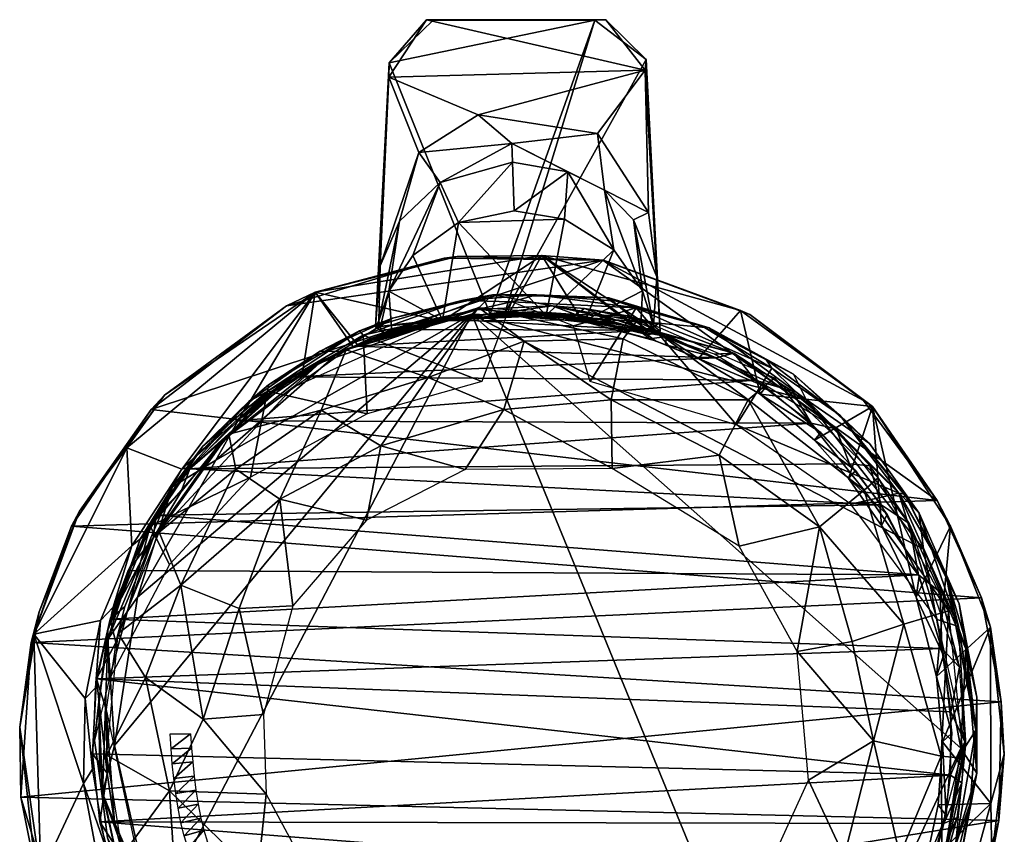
# Model space of a CAD drawing. Header units: inches. Extents: x -0.97 to 0.92, y -3.5 to 3.5.
# Tile 5 of 5: x -0.97 to 0.92, y 1.94 to 3.5. Entities that reach past the tile are written whole.
import ezdxf

# ---------------------------------------------------------------- set-up
doc = ezdxf.new("R2010")
doc.units = ezdxf.units.IN
doc.layers.get('0').update_dxf_attribs({"true_color": 0xc2ced6})

msp = doc.modelspace()

# ---------------------------------------------------------------- meshes
at = {"color": 9, "true_color": 0xc8c8c8}
mesh = msp.add_polyface(dxfattribs=at)
corners = [(-0.0922, 2.9475, 9.4535), (-0.1613, 2.9291, 4.1557), (-0.0304, 2.9425, 4.1551), (0.0523, 2.9541, 9.4493), (-0.1899, 3.5048, 2.3143), (-0.2616, 3.4219, 2.474), (-0.177, 3.5041, 2.4636), (-0.2622, 3.3946, 2.3261), (-0.2789, 3.0311, 2.3673), (-0.2046, 3.2494, 2.3399), (-0.2416, 3.1173, 2.3304), (-0.1633, 3.1919, 2.2812), (-0.0258, 3.2668, 2.3079), (-0.0244, 3.2308, 2.2521), (-0.0211, 3.1372, 1.6096), (-0.1285, 3.1144, 1.6032), (-0.0901, 3.3222, 2.3299), (0.231, 3.408, 2.3196), (0.1346, 3.5043, 2.464), (0.0758, 3.1208, 1.6016), (-0.404, 2.9805, 0.1907), (-0.1305, 3.0494, 0.172), (-0.1559, 3.0458, -0.0061), (-0.4593, 2.954, -0.0045), (-0.2626, 2.9824, 1.6206), (-0.2816, 2.9253, 1.6971), (-0.2162, 3.0509, 1.612), (-0.2791, 2.9118, 1.6318), (-0.2877, 2.9139, 2.5322), (0.032, 3.0513, 0.1884), (-0.1594, 2.9251, 0.1911), (-0.0339, 2.9353, 0.1905), (-0.159, 2.9262, 1.6293), (0.0406, 2.9356, 1.6249), (-0.0671, 2.9383, 2.5362), (-0.0392, 2.94, 2.5357), (-0.0502, 2.942, 4.1354), (-0.034, 2.9371, 1.6372), (0.1497, 3.0424, -0.0075), (0.102, 2.9363, 4.1347), (-0.1219, 2.9648, 9.9971), (-0.0262, 2.962, 9.985), (-0.3118, 2.8981, 9.9513), (0.0221, 2.9753, 10.0026), (-0.2552, 2.9306, 10.6529), (-0.0628, 2.9754, 10.6627)]
mesh.append_faces([[corners[k] for k in face] for face in [(0, 1, 2), (2, 3, 0), (4, 5, 6), (7, 5, 4), (8, 7, 9), (10, 9, 11), (8, 9, 10), (12, 13, 11), (14, 15, 13), (11, 13, 15), (9, 12, 11), (7, 16, 9), (7, 4, 17), (7, 17, 16), (9, 16, 12), (4, 6, 18), (6, 5, 18), (19, 15, 14), (20, 21, 22), (22, 23, 20), (24, 25, 10), (26, 24, 11), (10, 11, 24), (24, 27, 25), (28, 5, 7), (7, 8, 28), (8, 25, 28), (10, 25, 8), (29, 21, 20), (29, 30, 31), (24, 26, 32), (15, 19, 33), (33, 32, 15), (15, 26, 11), (18, 5, 34), (34, 5, 28), (35, 34, 36), (37, 36, 35), (38, 22, 21), (35, 36, 39), (40, 41, 42), (40, 43, 41), (44, 45, 40), (23, 22, 38), (30, 29, 20), (45, 43, 40), (32, 26, 15)]], dxfattribs={"color": 9})
mesh = msp.add_polyface(dxfattribs=at)
corners = [(0.0974, 2.9375, 4.1544), (0.1147, 2.9492, 9.45), (0.0523, 2.9541, 9.4493), (-0.0304, 2.9425, 4.1551), (-0.1899, 3.5048, 2.3143), (0.1552, 3.505, 2.3183), (0.231, 3.408, 2.3196), (0.1346, 3.5043, 2.464), (-0.0244, 3.2308, 2.2521), (-0.0258, 3.2668, 2.3079), (0.0823, 3.212, 2.2555), (-0.0211, 3.1372, 1.6096), (0.1531, 3.1767, 2.2899), (0.1392, 3.2859, 2.3326), (-0.0901, 3.3222, 2.3299), (0.233, 3.4284, 2.4695), (0.2375, 3.1338, 2.3534), (0.2535, 3.0098, 2.3707), (0.1513, 3.0421, 0.1704), (-0.1305, 3.0494, 0.172), (0.032, 3.0513, 0.1884), (-0.0671, 2.9383, 2.5362), (-0.0392, 2.94, 2.5357), (0.1497, 3.0424, -0.0075), (0.1103, 2.9246, 0.1899), (-0.0339, 2.9353, 0.1905), (0.1712, 3.0623, 1.6087), (0.1166, 2.9268, 1.6251), (0.0406, 2.9356, 1.6249), (0.0758, 3.1208, 1.6016), (0.415, 2.9453, 0.188), (0.3338, 2.8531, 0.189), (0.4326, 2.9377, -0.0083), (0.2264, 2.9832, 1.6193), (0.24, 2.8906, 0.1893), (0.209, 3.1197, 2.324), (0.2475, 2.9157, 1.6318), (0.26, 2.9055, 2.5331), (0.1611, 2.97, 10.6555), (0.1753, 2.9634, 9.994), (0.0221, 2.9753, 10.0026), (-0.0628, 2.9754, 10.6627), (-0.0262, 2.962, 9.985), (0.2138, 2.9505, 9.9765), (0.3546, 2.9121, 10.6595), (0.2142, 2.9245, 10.6901), (-0.1025, 2.9383, 10.691)]
mesh.append_faces([[corners[k] for k in face] for face in [(0, 1, 2), (2, 3, 0), (4, 5, 6), (7, 5, 4), (8, 9, 10), (8, 10, 11), (9, 12, 10), (9, 13, 12), (9, 14, 13), (13, 14, 6), (5, 7, 15), (6, 5, 15), (13, 6, 16), (16, 12, 13), (6, 17, 16), (18, 19, 20), (21, 22, 7), (19, 18, 23), (24, 20, 25), (26, 27, 28), (26, 29, 10), (10, 12, 26), (15, 7, 22), (30, 20, 31), (30, 32, 23), (23, 18, 30), (18, 20, 30), (26, 33, 27), (20, 24, 34), (12, 16, 35), (26, 12, 33), (12, 35, 33), (35, 36, 33), (35, 16, 17), (36, 35, 17), (6, 15, 37), (37, 17, 6), (38, 39, 40), (40, 41, 38), (42, 40, 43), (43, 40, 39), (38, 44, 39), (38, 41, 45), (41, 46, 45), (26, 28, 29), (10, 29, 11), (15, 22, 37)]], dxfattribs={"color": 9})
mesh = msp.add_polyface(dxfattribs=at)
corners = [(0.443, 2.8111, 4.1531), (0.5144, 2.79, 9.4483), (0.4017, 2.8632, 9.4494), (0.3678, 2.8541, 4.1534), (0.5511, 2.7283, 4.1528), (0.237, 2.9076, 4.1539), (-0.446, 2.8175, 4.1573), (-0.557, 2.7327, 4.158), (-0.3292, 2.8769, 4.1566), (-0.7101, 2.5512, 4.1591), (0.7577, 2.4367, 4.1524), (0.6855, 2.5711, 4.1525), (-0.6455, 2.6404, 4.1586), (0.6249, 2.6505, 4.1526), (0.599, 2.7175, 9.4571), (0.1742, 2.9273, 9.4677), (0.3647, 2.8616, 9.4688), (0.4326, 2.9377, -0.0083), (0.415, 2.9453, 0.188), (0.6691, 2.7607, 0.1826), (0.3618, 2.857, 4.1337), (0.3338, 2.8531, 0.189), (0.2706, 2.8794, 0.1891), (0.2725, 2.8953, 4.134), (0.4525, 2.7842, 0.1884), (0.4637, 2.7983, 4.1333), (0.5696, 2.7108, 4.133), (0.4752, 2.8343, 9.9138), (0.342, 2.9145, 9.9679), (0.4637, 2.8514, 9.935), (0.3546, 2.9121, 10.6595), (0.5167, 2.8227, 10.6482), (0.6063, 2.7437, 9.8796), (0.2138, 2.9505, 9.9765), (0.4072, 2.7251, 9.8566), (0.1252, 2.8086, 9.9019), (0.5415, 2.7738, 10.6886), (0.2142, 2.9245, 10.6901), (-0.1025, 2.9383, 10.691), (0.7672, 2.4862, 10.6878), (0.8388, 2.103, 10.6884), (-0.0015, 2.8863, 9.6231), (0.1888, 2.8905, 9.5822), (0.166, 2.7732, 9.7688), (-0.0409, 2.7549, 9.8016), (0.219, 2.9298, 9.4696), (0.48, 2.8156, 9.4678), (0.4294, 2.7736, 9.6229), (0.1677, 2.6414, 9.8866), (0.653, 2.5998, 9.566), (0.4123, 2.4916, 9.8847), (0.3738, 2.6668, 9.7833), (0.5672, 2.5293, 9.7497), (0.5239, 2.2893, 9.886), (-0.8736, 2.5305, -0.0015), (0.7935, 2.5799, -0.0095), (0.8788, 2.3921, -0.0095), (-0.7197, 2.7548, -0.0028), (0.1497, 3.0424, -0.0075)]
mesh.append_faces([[corners[k] for k in face] for face in [(0, 1, 2), (2, 3, 0), (0, 4, 1), (5, 3, 2), (6, 0, 3), (0, 7, 4), (5, 8, 3), (9, 10, 11), (12, 13, 4), (13, 12, 11), (2, 1, 14), (15, 2, 16), (16, 2, 14), (17, 18, 19), (20, 21, 22), (22, 23, 20), (24, 25, 26), (18, 21, 24), (24, 19, 18), (25, 24, 21), (21, 20, 25), (27, 28, 29), (30, 31, 28), (27, 29, 32), (33, 27, 34), (34, 35, 33), (31, 30, 36), (37, 36, 30), (37, 38, 36), (39, 36, 38), (40, 39, 38), (41, 42, 43), (41, 43, 44), (45, 46, 47), (47, 42, 45), (44, 43, 48), (49, 47, 46), (50, 48, 51), (43, 51, 48), (52, 51, 47), (53, 50, 52), (54, 55, 56), (57, 58, 55), (31, 29, 28), (42, 47, 43), (51, 43, 47), (52, 50, 51)]], dxfattribs={"color": 9})
mesh = msp.add_polyface(dxfattribs=at)
corners = [(-0.3028, 2.8892, 9.4529), (-0.3292, 2.8769, 4.1566), (-0.2164, 2.9203, 9.4511), (-0.2433, 2.9085, 4.1561), (-0.1613, 2.9291, 4.1557), (-0.0922, 2.9475, 9.4535), (0.237, 2.9076, 4.1539), (-0.1609, 2.9251, 9.4702), (-0.0304, 2.9425, 4.1551), (0.0974, 2.9375, 4.1544), (0.1742, 2.9273, 9.4677), (-0.404, 2.9805, 0.1907), (-0.4282, 2.8299, 0.1925), (-0.3309, 2.8752, 0.192), (-0.3218, 2.8786, 0.1919), (-0.2791, 2.9118, 1.6318), (-0.2626, 2.9824, 1.6206), (-0.2568, 2.9048, 1.6299), (-0.159, 2.9262, 1.6293), (0.0406, 2.9356, 1.6249), (-0.034, 2.9371, 1.6372), (-0.0339, 2.9353, 0.1905), (-0.0392, 2.94, 2.5357), (-0.6944, 2.7823, 0.1753), (-0.4593, 2.954, -0.0045), (-0.1594, 2.9251, 0.1911), (-0.2976, 2.8874, 0.1918), (-0.2797, 2.8966, 4.1366), (-0.1837, 2.924, 4.1361), (-0.2656, 2.8971, 2.5297), (-0.2877, 2.9139, 2.5322), (-0.2816, 2.9253, 1.6971), (-0.0671, 2.9383, 2.5362), (-0.1714, 2.9235, 2.5156), (-0.0502, 2.942, 4.1354), (-0.3118, 2.8981, 9.9513), (-0.3187, 2.906, 9.9683), (-0.1219, 2.9648, 9.9971), (-0.2552, 2.9306, 10.6529), (-0.0262, 2.962, 9.985), (-0.0831, 2.8088, 9.9031), (-0.3944, 2.8673, 10.6527), (-0.3566, 2.8665, 10.6896), (-0.1025, 2.9383, 10.691), (-0.0628, 2.9754, 10.6627), (-0.7197, 2.7548, -0.0028), (0.1497, 3.0424, -0.0075)]
mesh.append_faces([[corners[k] for k in face] for face in [(0, 1, 2), (3, 4, 2), (4, 5, 2), (1, 3, 2), (4, 3, 6), (3, 1, 6), (0, 2, 7), (2, 5, 7), (8, 4, 9), (7, 5, 10), (11, 12, 13), (11, 13, 14), (15, 16, 17), (16, 18, 17), (18, 19, 20), (20, 19, 21), (20, 19, 22), (23, 11, 24), (25, 26, 27), (27, 28, 25), (26, 13, 27), (29, 30, 15), (15, 17, 29), (31, 15, 30), (21, 18, 32), (18, 21, 25), (18, 20, 32), (21, 32, 20), (25, 33, 18), (18, 28, 32), (18, 33, 17), (28, 34, 32), (30, 29, 33), (32, 30, 33), (20, 22, 32), (35, 36, 37), (38, 37, 36), (35, 39, 40), (41, 42, 38), (42, 43, 44), (44, 38, 42), (45, 24, 46), (14, 25, 11), (33, 29, 17), (32, 33, 18), (28, 18, 33), (41, 38, 36)]], dxfattribs={"color": 9})
mesh = msp.add_polyface(dxfattribs=at)
corners = [(0.0974, 2.9375, 4.1544), (0.237, 2.9076, 4.1539), (0.1971, 2.9351, 9.4493), (0.1147, 2.9492, 9.45), (0.4017, 2.8632, 9.4494), (0.2563, 2.9198, 9.451), (-0.1613, 2.9291, 4.1557), (0.0523, 2.9541, 9.4493), (0.1742, 2.9273, 9.4677), (-0.0922, 2.9475, 9.4535), (-0.0392, 2.94, 2.5357), (0.1025, 2.9308, 2.5233), (0.26, 2.9055, 2.5331), (0.032, 3.0513, 0.1884), (0.24, 2.8906, 0.1893), (0.2508, 2.8867, 0.1892), (0.3338, 2.8531, 0.189), (0.1166, 2.9268, 1.6251), (0.2264, 2.9832, 1.6193), (0.2225, 2.9039, 1.6304), (0.2475, 2.9157, 1.6318), (0.2535, 3.0098, 2.3707), (0.1165, 2.9265, 1.6363), (0.1103, 2.9246, 0.1899), (0.0406, 2.9356, 1.6249), (0.102, 2.9363, 4.1347), (0.1429, 2.9235, 2.4174), (0.172, 2.9233, 4.1344), (0.2375, 2.8988, 2.5259), (0.2725, 2.8953, 4.134), (0.2706, 2.8794, 0.1891), (0.093, 2.9156, 9.9589), (-0.0262, 2.962, 9.985), (0.2138, 2.9505, 9.9765), (0.342, 2.9145, 9.9679), (0.4752, 2.8343, 9.9138), (0.1252, 2.8086, 9.9019), (0.1753, 2.9634, 9.994), (0.3546, 2.9121, 10.6595), (0.1611, 2.97, 10.6555), (0.2142, 2.9245, 10.6901), (0.1888, 2.8905, 9.5822), (-0.0015, 2.8863, 9.6231), (-0.0898, 2.9509, 9.4715), (0.1497, 3.0424, -0.0075), (0.4326, 2.9377, -0.0083), (0.6516, 2.7723, -0.0093), (-0.0339, 2.9353, 0.1905), (0.219, 2.9298, 9.4696)]
mesh.append_faces([[corners[k] for k in face] for face in [(0, 1, 2), (2, 3, 0), (4, 5, 1), (2, 1, 5), (0, 6, 1), (7, 8, 9), (8, 7, 3), (3, 2, 5), (3, 5, 8), (5, 4, 8), (10, 11, 12), (13, 14, 15), (16, 13, 15), (17, 18, 19), (19, 18, 20), (20, 21, 12), (22, 23, 24), (17, 11, 25), (23, 17, 26), (26, 17, 19), (10, 24, 11), (24, 10, 25), (24, 25, 11), (17, 26, 11), (27, 26, 25), (11, 26, 28), (12, 11, 28), (26, 19, 28), (29, 14, 23), (23, 27, 29), (30, 15, 14), (19, 20, 12), (19, 12, 28), (24, 17, 11), (31, 32, 33), (34, 35, 33), (33, 36, 31), (34, 33, 37), (38, 39, 40), (41, 42, 43), (44, 45, 46), (23, 15, 14), (23, 47, 24), (26, 17, 25), (14, 29, 30), (38, 34, 37), (41, 43, 48)]], dxfattribs={"color": 9})
mesh = msp.add_polyface(dxfattribs=at)
corners = [(0.6249, 2.6505, 4.1526), (0.6636, 2.6463, 9.4503), (0.599, 2.7175, 9.4571), (0.5511, 2.7283, 4.1528), (0.5144, 2.79, 9.4483), (0.6855, 2.5711, 4.1525), (0.7398, 2.5352, 9.4577), (0.7577, 2.4367, 4.1524), (0.7995, 2.4033, 9.448), (0.6691, 2.7607, 0.1826), (0.6516, 2.7723, -0.0093), (0.4326, 2.9377, -0.0083), (0.7935, 2.5799, -0.0095), (0.8191, 2.5305, 0.1859), (0.5696, 2.7108, 4.133), (0.5571, 2.696, 0.1882), (0.4525, 2.7842, 0.1884), (0.6229, 2.6223, 0.1881), (0.6364, 2.6373, 4.1329), (0.697, 2.5526, 4.1328), (0.6863, 2.5313, 0.188), (0.7533, 2.3934, 0.1881), (0.7588, 2.4343, 4.1328), (0.8788, 2.3921, -0.0095), (0.6274, 2.5723, 9.7747), (0.4072, 2.7251, 9.8566), (0.7195, 2.5938, 9.7852), (0.4752, 2.8343, 9.9138), (0.6063, 2.7437, 9.8796), (0.7932, 2.3508, 9.6567), (0.7588, 2.5556, 10.656), (0.8358, 2.3807, 10.6486), (0.731, 2.5918, 9.8), (0.8101, 2.4388, 9.7165), (0.8345, 2.3373, 9.649), (0.5167, 2.8227, 10.6482), (0.5415, 2.7738, 10.6886), (0.663, 2.6895, 10.6528), (0.7672, 2.4862, 10.6878), (0.8487, 2.2944, 10.6757), (0.48, 2.8156, 9.4678), (0.6796, 2.6231, 9.467), (0.653, 2.5998, 9.566), (0.5672, 2.5293, 9.7497), (0.7293, 2.3416, 9.6569), (0.1497, 3.0424, -0.0075), (0.4637, 2.8514, 9.935), (0.4294, 2.7736, 9.6229), (0.8153, 2.367, 9.4695)]
mesh.append_faces([[corners[k] for k in face] for face in [(0, 1, 2), (2, 3, 0), (3, 2, 4), (5, 1, 0), (5, 6, 1), (5, 7, 6), (6, 7, 8), (2, 1, 6), (9, 10, 11), (12, 10, 9), (9, 13, 12), (14, 15, 16), (9, 15, 17), (15, 14, 18), (18, 17, 15), (17, 18, 19), (19, 20, 17), (9, 16, 15), (9, 20, 21), (9, 17, 20), (20, 19, 22), (22, 21, 20), (23, 12, 13), (13, 9, 21), (24, 25, 26), (27, 28, 26), (25, 27, 26), (29, 24, 26), (30, 31, 32), (26, 33, 34), (26, 32, 33), (35, 36, 37), (36, 30, 37), (26, 28, 32), (30, 36, 38), (39, 30, 38), (40, 41, 42), (43, 42, 44), (45, 10, 12), (35, 28, 46), (28, 35, 37), (32, 28, 30), (43, 47, 42), (48, 44, 42), (41, 48, 42), (31, 33, 32), (28, 37, 30)]], dxfattribs={"color": 9})
mesh = msp.add_polyface(dxfattribs=at)
corners = [(-0.7101, 2.5512, 4.1591), (-0.6455, 2.6404, 4.1586), (-0.6629, 2.596, 9.4536), (-0.5834, 2.6947, 9.4564), (-0.557, 2.7327, 4.158), (-0.5166, 2.7571, 9.4531), (-0.7159, 2.5073, 9.4641), (-0.7644, 2.4451, 4.1596), (-0.4816, 2.7854, 9.4529), (-0.4472, 2.7973, 9.4709), (-0.6944, 2.7823, 0.1753), (-0.7668, 2.6811, 0.1933), (-0.404, 2.9805, 0.1907), (-0.858, 2.5593, 0.1791), (-0.7197, 2.7548, -0.0028), (-0.8736, 2.5305, -0.0015), (-0.661, 2.6401, 0.1942), (-0.5374, 2.7566, 0.1932), (-0.5191, 2.7666, 4.138), (-0.6431, 2.6454, 4.1389), (-0.9353, 2.3653, 0.177), (-0.9461, 2.3222, 0.1948), (-0.7571, 2.4927, 0.1949), (-0.7931, 2.3744, 4.1402), (-0.7326, 2.5121, 4.1396), (-0.7218, 2.5304, 9.7586), (-0.5284, 2.6247, 9.8079), (-0.6848, 2.4562, 9.7195), (-0.4957, 2.7901, 9.895), (-0.741, 2.5053, 9.7619), (-0.8036, 2.3301, 9.6684), (-0.5318, 2.7701, 10.661), (-0.6202, 2.684, 9.8546), (-0.6789, 2.6058, 10.6645), (-0.4938, 2.802, 9.9146), (-0.7602, 2.4504, 10.6555), (-0.8032, 2.3128, 10.6683), (-0.5953, 2.6572, 10.6941), (-0.7462, 2.3939, 10.6952), (-0.7904, 2.1083, 10.696), (-0.1025, 2.9383, 10.691), (-0.7047, 2.519, 9.4742), (-0.5707, 2.7076, 9.4733), (-0.5566, 2.64, 9.6068), (-0.6629, 2.4169, 9.6644), (-0.4722, 2.5824, 9.7601), (-0.3927, 2.7533, 9.6442), (-0.4593, 2.954, -0.0045), (-0.5507, 2.3721, 9.8129)]
mesh.append_faces([[corners[k] for k in face] for face in [(0, 1, 2), (3, 2, 1), (4, 5, 1), (6, 7, 0), (0, 2, 6), (4, 8, 5), (5, 3, 1), (5, 8, 3), (6, 2, 3), (9, 6, 3), (10, 11, 12), (11, 10, 13), (14, 15, 13), (13, 10, 14), (12, 11, 16), (17, 12, 16), (18, 17, 16), (16, 19, 18), (20, 13, 15), (13, 21, 11), (22, 11, 21), (11, 22, 16), (23, 24, 22), (16, 22, 24), (24, 19, 16), (25, 26, 27), (25, 28, 26), (29, 25, 30), (31, 32, 33), (32, 31, 34), (28, 25, 32), (35, 36, 33), (25, 29, 32), (29, 33, 32), (31, 33, 37), (33, 38, 37), (33, 36, 38), (34, 28, 32), (38, 39, 40), (41, 42, 43), (44, 43, 45), (35, 33, 29), (42, 46, 43), (10, 47, 14), (41, 43, 44), (44, 45, 48)]], dxfattribs={"color": 9})
mesh = msp.add_polyface(dxfattribs=at)
corners = [(-0.4816, 2.7854, 9.4529), (-0.557, 2.7327, 4.158), (-0.446, 2.8175, 4.1573), (-0.3951, 2.8444, 9.4522), (-0.3292, 2.8769, 4.1566), (-0.3028, 2.8892, 9.4529), (-0.6455, 2.6404, 4.1586), (0.5511, 2.7283, 4.1528), (0.443, 2.8111, 4.1531), (0.3678, 2.8541, 4.1534), (-0.7101, 2.5512, 4.1591), (-0.7644, 2.4451, 4.1596), (0.7577, 2.4367, 4.1524), (0.6855, 2.5711, 4.1525), (-0.1609, 2.9251, 9.4702), (-0.4472, 2.7973, 9.4709), (-0.5834, 2.6947, 9.4564), (-0.3309, 2.8752, 0.192), (-0.4282, 2.8299, 0.1925), (-0.3919, 2.8485, 4.1373), (-0.2797, 2.8966, 4.1366), (-0.2976, 2.8874, 0.1918), (-0.3218, 2.8786, 0.1919), (-0.5191, 2.7666, 4.138), (-0.5374, 2.7566, 0.1932), (-0.3566, 2.8665, 10.6896), (-0.5318, 2.7701, 10.661), (-0.5953, 2.6572, 10.6941), (-0.3187, 2.906, 9.9683), (-0.3118, 2.8981, 9.9513), (-0.4957, 2.7901, 9.895), (-0.4938, 2.802, 9.9146), (-0.3944, 2.8673, 10.6527), (-0.3039, 2.7467, 9.8712), (-0.1025, 2.9383, 10.691), (-0.7462, 2.3939, 10.6952), (-0.3448, 2.8697, 9.4728), (-0.0898, 2.9509, 9.4715), (-0.1866, 2.8166, 9.6945), (-0.5707, 2.7076, 9.4733), (-0.3927, 2.7533, 9.6442), (-0.4722, 2.5824, 9.7601), (-0.2775, 2.6849, 9.8003), (-0.3051, 2.5421, 9.8893), (-0.1156, 2.6394, 9.8867), (-0.4471, 2.377, 9.8897), (-0.5507, 2.3721, 9.8129), (-0.0409, 2.7549, 9.8016), (0.1677, 2.6414, 9.8866), (-0.8736, 2.5305, -0.0015), (-0.7197, 2.7548, -0.0028), (0.7935, 2.5799, -0.0095), (-0.404, 2.9805, 0.1907), (-0.5284, 2.6247, 9.8079), (-0.0015, 2.8863, 9.6231), (-0.5566, 2.64, 9.6068), (-0.0831, 2.8088, 9.9031)]
mesh.append_faces([[corners[k] for k in face] for face in [(0, 1, 2), (2, 3, 0), (2, 4, 3), (4, 5, 3), (1, 6, 7), (1, 8, 2), (4, 2, 9), (10, 11, 12), (6, 10, 13), (5, 14, 3), (14, 15, 3), (16, 0, 3), (3, 15, 16), (17, 18, 19), (19, 20, 17), (21, 22, 17), (23, 19, 18), (18, 24, 23), (25, 26, 27), (28, 29, 30), (30, 31, 28), (31, 32, 28), (30, 29, 33), (26, 25, 32), (25, 27, 34), (27, 35, 34), (36, 37, 38), (39, 36, 40), (41, 40, 42), (41, 42, 43), (42, 44, 43), (41, 43, 45), (45, 46, 41), (44, 47, 48), (49, 50, 51), (18, 22, 17), (18, 52, 24), (26, 32, 31), (30, 33, 53), (47, 38, 54), (38, 37, 54), (55, 40, 41), (40, 38, 42), (42, 38, 47), (47, 44, 42), (29, 56, 33), (36, 38, 40)]], dxfattribs={"color": 9})
mesh = msp.add_polyface(dxfattribs=at)
corners = [(-0.7986, 2.3514, 4.16), (-0.7644, 2.4451, 4.1596), (-0.7159, 2.5073, 9.4641), (-0.7705, 2.3756, 9.4563), (-0.7086, 1.7196, 8.1718), (-0.7849, 1.836, 4.1611), (-0.7457, 1.8136, 9.4561), (-0.7728, 1.8894, 9.4561), (-0.7322, 1.8273, 9.4761), (-0.7905, 1.9598, 9.468), (-0.788, 2.3064, 9.464), (-0.8068, 2.1777, 9.4705), (0.7577, 2.4367, 4.1524), (-0.825, 2.2362, 4.1604), (-0.8332, 2.0918, 4.1607), (0.8189, 2.0511, 4.153), (-0.8188, 1.9611, 4.1609), (0.8022, 2.2947, 4.1525), (-0.7215, 1.6995, 4.1611), (0.7737, 1.836, 4.1537), (-0.8005, 2.2354, 9.6046), (-0.7218, 2.5304, 9.7586), (-0.6848, 2.4562, 9.7195), (-0.8032, 2.3128, 10.6683), (-0.7904, 2.1083, 10.696), (-0.7462, 2.3939, 10.6952), (-0.804, 1.9302, 9.5464), (-0.6855, 1.6728, 9.5358), (-0.7562, 1.7862, 9.555), (-0.6893, 1.672, 10.6671), (-0.7762, 1.849, 10.6564), (-0.8136, 2.0164, 10.6832), (-0.714, 1.7724, 10.6964), (-0.1025, 2.9383, 10.691), (0.5206, 1.4176, 10.6914), (-0.7832, 2.3238, 9.4749), (-0.7047, 2.519, 9.4742), (-0.6629, 2.4169, 9.6644), (-0.7307, 2.2389, 9.6275), (-0.4471, 2.377, 9.8897), (-0.5035, 2.168, 9.8893), (-0.5507, 2.3721, 9.8129), (-0.6201, 2.1586, 9.7923), (-0.4984, 2.0144, 9.8893), (-0.6846, 2.0207, 9.7077), (-0.6731, 1.8408, 9.6423), (-0.7748, 1.8986, 9.4769), (-0.8051, 2.0895, 9.4777), (-0.5152, 1.8562, 9.8359), (-0.369, 1.7738, 9.89), (-0.951, 2.3064, -0.0007), (-0.8736, 2.5305, -0.0015), (0.8788, 2.3921, -0.0095), (-0.9708, 2.0084, 0.0001), (0.9167, 2.1919, -0.0092), (-0.871, 1.6735, 0.0003), (0.912, 1.9641, -0.0087), (-0.8036, 2.3301, 9.6684), (-0.6815, 1.6961, 9.4759), (-0.5825, 1.6846, 9.6541), (-0.7602, 2.4504, 10.6555), (-0.741, 2.5053, 9.7619)]
mesh.append_faces([[corners[k] for k in face] for face in [(0, 1, 2), (2, 3, 0), (4, 5, 6), (5, 7, 6), (8, 6, 7), (7, 9, 8), (3, 2, 10), (9, 11, 8), (1, 0, 12), (13, 14, 15), (14, 16, 15), (0, 13, 17), (5, 18, 19), (16, 5, 19), (20, 21, 22), (23, 24, 25), (26, 27, 28), (29, 30, 28), (31, 30, 29), (24, 31, 32), (31, 29, 32), (33, 24, 32), (33, 32, 34), (35, 36, 37), (38, 35, 37), (39, 40, 41), (42, 40, 43), (44, 45, 46), (46, 47, 44), (48, 44, 43), (42, 43, 44), (43, 49, 48), (50, 51, 52), (53, 50, 54), (55, 53, 56), (57, 21, 20), (38, 47, 35), (44, 47, 38), (42, 44, 38), (42, 38, 37), (37, 41, 42), (40, 42, 41), (45, 58, 46), (48, 59, 45), (45, 44, 48), (23, 60, 61), (30, 26, 28)]], dxfattribs={"color": 9})
mesh = msp.add_polyface(dxfattribs=at)
corners = [(0.8317, 1.9693, 9.4488), (0.8061, 1.9579, 4.1533), (0.7737, 1.836, 4.1537), (0.7965, 1.8417, 9.4499), (0.7577, 2.4367, 4.1524), (0.8022, 2.2947, 4.1525), (0.7995, 2.4033, 9.448), (0.7327, 1.7154, 8.1722), (0.8367, 2.2586, 9.462), (0.8189, 2.0511, 4.153), (0.8195, 2.1731, 4.1527), (-0.825, 2.2362, 4.1604), (-0.7986, 2.3514, 4.16), (-0.8188, 1.9611, 4.1609), (0.7398, 2.5352, 9.4577), (0.8465, 2.1152, 9.4655), (0.7692, 1.8267, 9.4688), (0.7533, 2.3934, 0.1881), (0.7588, 2.4343, 4.1328), (0.8058, 2.2815, 4.1329), (0.7921, 2.2409, 0.1882), (0.811, 1.9736, 4.1336), (0.7598, 1.7998, 4.1341), (0.7695, 1.8743, 0.189), (0.7954, 1.994, 0.1886), (0.8219, 2.1321, 4.1331), (0.8037, 2.115, 0.1884), (0.8191, 2.5305, 0.1859), (0.7333, 1.7753, 0.1894), (0.8157, 1.702, 0.189), (0.7932, 2.3508, 9.6567), (0.7195, 2.5938, 9.7852), (0.8345, 2.3373, 9.649), (0.8285, 1.9154, 9.5273), (0.8178, 1.8405, 9.546), (0.741, 1.6816, 9.5483), (0.8396, 1.8963, 10.6517), (0.759, 1.7017, 10.6571), (0.7945, 1.8076, 10.6885), (0.5206, 1.4176, 10.6914), (0.8388, 2.103, 10.6884), (-0.1025, 2.9383, 10.691), (0.5672, 2.5293, 9.7497), (0.6298, 2.3086, 9.7936), (0.5239, 2.2893, 9.886), (0.6707, 2.117, 9.7786), (0.5455, 2.0413, 9.8853), (0.7293, 2.3416, 9.6569), (0.4902, 1.6922, 9.788), (0.4313, 1.7907, 9.8854), (0.6146, 1.8943, 9.7951), (0.7215, 1.8974, 9.655), (0.665, 1.718, 9.6168), (0.8012, 2.0878, 9.5824), (0.8032, 1.8715, 9.4702), (0.9167, 2.1919, -0.0092), (0.912, 1.9641, -0.0087), (-0.9708, 2.0084, 0.0001), (-0.951, 2.3064, -0.0007), (0.8788, 2.3921, -0.0095), (-0.871, 1.6735, 0.0003), (0.8445, 1.7344, -0.0079), (0.8153, 2.367, 9.4695)]
mesh.append_faces([[corners[k] for k in face] for face in [(0, 1, 2), (2, 3, 0), (4, 5, 6), (2, 7, 3), (5, 8, 6), (9, 10, 11), (5, 11, 10), (4, 12, 5), (13, 1, 9), (13, 2, 1), (14, 6, 8), (15, 3, 16), (17, 18, 19), (19, 20, 17), (21, 22, 23), (23, 24, 21), (25, 26, 20), (20, 19, 25), (21, 24, 26), (26, 25, 21), (27, 17, 20), (23, 28, 29), (30, 31, 32), (33, 34, 35), (34, 36, 37), (37, 36, 38), (39, 40, 41), (42, 43, 44), (45, 46, 44), (44, 43, 45), (45, 43, 47), (48, 49, 50), (51, 52, 50), (51, 50, 45), (45, 53, 51), (52, 51, 54), (55, 56, 57), (55, 58, 59), (60, 56, 61), (62, 53, 47), (43, 42, 47), (45, 47, 53), (50, 49, 46), (54, 51, 53), (39, 38, 40), (45, 50, 46), (23, 22, 28)]], dxfattribs={"color": 9})
mesh = msp.add_polyface(dxfattribs=at)
corners = [(-0.8332, 2.0918, 4.1607), (-0.825, 2.2362, 4.1604), (-0.8049, 2.055, 9.454), (-0.7728, 1.8894, 9.4561), (-0.7849, 1.836, 4.1611), (-0.8188, 1.9611, 4.1609), (-0.788, 2.3064, 9.464), (-0.7986, 2.3514, 4.16), (-0.8068, 2.1777, 9.4705), (-0.7905, 1.9598, 9.468), (-0.7705, 2.3756, 9.4563), (-0.8736, 2.5305, -0.0015), (-0.951, 2.3064, -0.0007), (-0.9353, 2.3653, 0.177), (-0.9461, 2.3222, 0.1948), (-0.858, 2.5593, 0.1791), (-0.9731, 2.1435, 0.1785), (-0.9708, 2.0084, 0.0001), (-0.9418, 1.8646, 0.179), (-0.9323, 1.8599, 0.1975), (-0.8252, 1.5976, 0.1788), (-0.8503, 2.0352, 0.1965), (-0.8173, 2.3489, 0.1955), (-0.8473, 2.1983, 0.1959), (-0.8237, 1.8947, 0.1965), (-0.827, 2.2194, 4.1407), (-0.7931, 2.3744, 4.1402), (-0.8329, 2.0623, 4.1411), (-0.8072, 1.9109, 4.1413), (-0.7571, 2.4927, 0.1949), (-0.7911, 1.7938, 0.1966), (-0.7379, 1.6894, 0.1965), (-0.7711, 1.8013, 4.1414), (-0.8005, 2.2354, 9.6046), (-0.8292, 2.1175, 9.5544), (-0.8036, 2.3301, 9.6684), (-0.8032, 2.3128, 10.6683), (-0.741, 2.5053, 9.7619), (-0.8204, 2.1919, 10.6562), (-0.8136, 2.0164, 10.6832), (-0.7904, 2.1083, 10.696), (-0.8189, 2.0456, 10.6568), (-0.804, 1.9302, 9.5464), (-0.7762, 1.849, 10.6564), (-0.871, 1.6735, 0.0003)]
mesh.append_faces([[corners[k] for k in face] for face in [(0, 1, 2), (3, 4, 5), (6, 1, 7), (1, 6, 8), (2, 9, 5), (3, 5, 9), (0, 2, 5), (1, 8, 2), (6, 7, 10), (2, 8, 9), (11, 12, 13), (14, 15, 13), (16, 12, 17), (16, 13, 12), (16, 17, 18), (19, 18, 20), (13, 16, 14), (16, 18, 19), (14, 19, 21), (22, 14, 23), (24, 21, 19), (25, 26, 22), (22, 23, 25), (16, 19, 14), (23, 14, 21), (27, 25, 23), (23, 21, 27), (21, 24, 28), (28, 27, 21), (14, 22, 29), (30, 24, 19), (30, 19, 31), (32, 28, 24), (24, 30, 32), (29, 22, 26), (33, 34, 35), (35, 36, 37), (34, 38, 35), (38, 39, 36), (36, 39, 40), (38, 34, 41), (42, 43, 41), (41, 34, 42), (39, 38, 41), (41, 43, 39), (38, 36, 35), (18, 17, 44)]], dxfattribs={"color": 9})
mesh = msp.add_polyface(dxfattribs=at)
corners = [(0.8022, 2.2947, 4.1525), (0.8195, 2.1731, 4.1527), (0.8367, 2.2586, 9.462), (0.8408, 2.0362, 9.4483), (0.8189, 2.0511, 4.153), (0.8061, 1.9579, 4.1533), (0.8317, 1.9693, 9.4488), (0.8465, 2.1152, 9.4655), (0.7965, 1.8417, 9.4499), (0.8191, 2.5305, 0.1859), (0.8962, 2.3356, 0.181), (0.8788, 2.3921, -0.0095), (0.9227, 2.0913, 0.1715), (0.9167, 2.1919, -0.0092), (0.8986, 1.8936, 0.1748), (0.8414, 1.7238, 0.1731), (0.8445, 1.7344, -0.0079), (0.912, 1.9641, -0.0087), (0.7921, 2.2409, 0.1882), (0.8037, 2.115, 0.1884), (0.8969, 1.9962, 0.1883), (0.7954, 1.994, 0.1886), (0.7695, 1.8743, 0.189), (0.8157, 1.702, 0.189), (0.8345, 2.3373, 9.649), (0.8101, 2.4388, 9.7165), (0.8677, 2.1378, 9.5569), (0.8473, 2.3121, 9.6549), (0.8485, 2.1078, 9.5282), (0.7932, 2.3508, 9.6567), (0.8358, 2.3807, 10.6486), (0.8696, 2.2009, 10.6495), (0.7588, 2.5556, 10.656), (0.8487, 2.2944, 10.6757), (0.8699, 2.0551, 10.6562), (0.7672, 2.4862, 10.6878), (0.8388, 2.103, 10.6884), (0.8285, 1.9154, 9.5273), (0.8571, 1.9965, 9.5459), (0.8178, 1.8405, 9.546), (0.8396, 1.8963, 10.6517), (0.7945, 1.8076, 10.6885), (0.8153, 2.367, 9.4695), (0.8432, 2.0837, 9.4672), (0.8012, 2.0878, 9.5824), (0.8032, 1.8715, 9.4702)]
mesh.append_faces([[corners[k] for k in face] for face in [(0, 1, 2), (3, 4, 5), (5, 6, 3), (3, 7, 4), (2, 1, 7), (4, 7, 1), (7, 3, 8), (3, 6, 8), (9, 10, 11), (10, 12, 13), (14, 15, 16), (16, 17, 14), (12, 14, 17), (18, 10, 9), (18, 19, 10), (20, 21, 22), (23, 20, 22), (20, 19, 21), (20, 14, 12), (12, 10, 20), (14, 20, 23), (24, 25, 26), (26, 25, 27), (28, 29, 24), (24, 26, 28), (27, 25, 30), (30, 31, 27), (30, 32, 33), (30, 33, 31), (33, 34, 31), (35, 36, 33), (34, 33, 36), (37, 28, 26), (38, 37, 26), (37, 38, 39), (40, 39, 38), (38, 26, 34), (26, 31, 34), (34, 41, 40), (34, 36, 41), (42, 43, 44), (45, 44, 43), (10, 13, 11), (17, 13, 12), (19, 20, 10), (31, 26, 27), (40, 38, 34)]], dxfattribs={"color": 9})
at = {"color": 1, "true_color": 0xf00a0a}
mesh = msp.add_polyface(dxfattribs=at)
corners = [(-0.6836, 2.1303, 10.6966), (-0.6816, 2.1016, 10.6967), (-0.6793, 2.0728, 10.6967), (-0.6761, 2.0445, 10.6968), (-0.6726, 2.0157, 10.6968), (-0.6682, 1.9874, 10.6969), (-0.6627, 1.9591, 10.6969), (-0.6442, 2.1303, 10.6964), (-0.6423, 2.1031, 10.6965), (-0.6399, 2.0764, 10.6965), (-0.6371, 2.0492, 10.6966), (-0.634, 2.022, 10.6966), (-0.6297, 1.9953, 10.6967), (-0.6245, 1.9685, 10.6967)]
mesh.append_faces([[corners[k] for k in face] for face in [(6, 12, 13)]], dxfattribs={"vtx0": -1, "color": 1})
mesh.append_faces([[corners[k] for k in face] for face in [(8, 1, 7), (1, 8, 2), (4, 11, 5)]], dxfattribs={"vtx0": -1, "vtx1": -1, "color": 1})
mesh.append_faces([[corners[k] for k in face] for face in [(3, 9, 10), (4, 10, 11)]], dxfattribs={"vtx0": -1, "vtx2": -1, "color": 1})
mesh.append_faces([[corners[k] for k in face] for face in [(8, 9, 2), (3, 2, 9), (4, 3, 10), (11, 12, 5), (6, 5, 12)]], dxfattribs={"vtx1": -1, "vtx2": -1, "color": 1})
mesh.append_faces([[corners[k] for k in face] for face in [(1, 0, 7)]], dxfattribs={"vtx2": -1, "color": 1})
at = {"color": 253, "true_color": 0xa8a8a8}
mesh = msp.add_polyface(dxfattribs=at)
corners = [(-0.6627, 1.9591, 10.6969), (-0.6564, 1.9342, 10.6969), (-0.6489, 1.9098, 10.6969), (-0.6407, 1.8854, 10.697), (-0.6316, 1.8618, 10.697), (-0.6245, 1.9685, 10.6967), (-0.6214, 1.8382, 10.697), (-0.6186, 1.9453, 10.6967), (-0.6115, 1.922, 10.6967), (-0.6104, 1.815, 10.697), (-0.6037, 1.8992, 10.6968), (-0.5985, 1.7925, 10.697), (-0.595, 1.8768, 10.6968), (-0.5856, 1.8543, 10.6968), (-0.5856, 1.7705, 10.697), (-0.5749, 1.8327, 10.6968), (-0.5722, 1.7488, 10.6969), (-0.5639, 1.8114, 10.6968), (-0.558, 1.7276, 10.6969), (-0.5517, 1.7905, 10.6968), (-0.5426, 1.7067, 10.6969), (-0.5391, 1.7697, 10.6967), (-0.5269, 1.6866, 10.6969), (-0.5253, 1.75, 10.6967), (-0.5111, 1.7303, 10.6967), (-0.5108, 1.6669, 10.6968), (-0.4962, 1.7114, 10.6967), (-0.4934, 1.648, 10.6968), (-0.4808, 1.6929, 10.6966), (-0.4757, 1.6295, 10.6967), (-0.4647, 1.6748, 10.6966), (-0.4572, 1.6118, 10.6967), (-0.4478, 1.6575, 10.6966), (-0.4383, 1.5949, 10.6966), (-0.4304, 1.6405, 10.6965), (-0.4186, 1.5783, 10.6966), (-0.4127, 1.6244, 10.6965), (-0.3985, 1.5626, 10.6965), (-0.3942, 1.6091, 10.6964), (-0.3781, 1.5476, 10.6965), (-0.3749, 1.5941, 10.6963), (-0.3568, 1.5331, 10.6964), (-0.3556, 1.5799, 10.6963), (-0.3356, 1.5665, 10.6962), (-0.3352, 1.5197, 10.6963), (-0.3151, 1.5535, 10.6962), (-0.3127, 1.5071, 10.6962), (-0.2942, 1.5417, 10.6961), (-0.2903, 1.4949, 10.6962), (-0.2726, 1.5303, 10.696), (-0.2671, 1.4839, 10.6961), (-0.2509, 1.5197, 10.6959), (-0.2438, 1.4736, 10.696), (-0.2289, 1.5102, 10.6958), (-0.2198, 1.4646, 10.6959), (-0.2064, 1.5016, 10.6958), (-0.1958, 1.4563, 10.6958), (-0.1836, 1.4937, 10.6957), (-0.171, 1.4492, 10.6957), (-0.1604, 1.487, 10.6956), (-0.1462, 1.4429, 10.6956), (-0.1367, 1.4811, 10.6955)]
mesh.append_faces([[corners[k] for k in face] for face in [(12, 4, 10), (17, 11, 15), (11, 17, 14), (14, 19, 16), (20, 24, 22), (23, 18, 21), (22, 26, 25), (24, 20, 23), (30, 27, 28), (27, 30, 29), (31, 34, 33), (33, 36, 35), (40, 37, 38), (37, 40, 39), (51, 50, 49), (48, 49, 50), (52, 53, 54), (58, 59, 60), (56, 57, 58)]], dxfattribs={"vtx0": -1, "vtx1": -1, "color": 253})
mesh.append_faces([[corners[k] for k in face] for face in [(1, 5, 7), (3, 8, 10), (2, 7, 8), (6, 12, 13), (13, 9, 6), (9, 13, 15), (16, 19, 21), (25, 26, 28), (32, 31, 29), (31, 32, 34), (33, 34, 36), (39, 40, 42), (42, 41, 39), (41, 42, 43), (45, 46, 44), (47, 48, 46), (51, 52, 50), (56, 55, 57), (55, 56, 54)]], dxfattribs={"vtx0": -1, "vtx2": -1, "color": 253})
mesh.append_faces([[corners[k] for k in face] for face in [(0, 5, 1)]], dxfattribs={"vtx1": -1, "color": 253})
mesh.append_faces([[corners[k] for k in face] for face in [(2, 1, 7), (4, 3, 10), (3, 2, 8), (6, 4, 12), (17, 19, 14), (11, 9, 15), (20, 18, 23), (18, 16, 21), (24, 26, 22), (30, 32, 29), (27, 25, 28), (36, 38, 35), (37, 35, 38), (45, 47, 46), (43, 45, 44), (44, 41, 43), (47, 49, 48), (51, 53, 52), (53, 55, 54), (57, 59, 58)]], dxfattribs={"vtx1": -1, "vtx2": -1, "color": 253})
mesh.append_faces([[corners[k] for k in face] for face in [(59, 61, 60)]], dxfattribs={"vtx2": -1, "color": 253})

doc.saveas('drawing.dxf')
